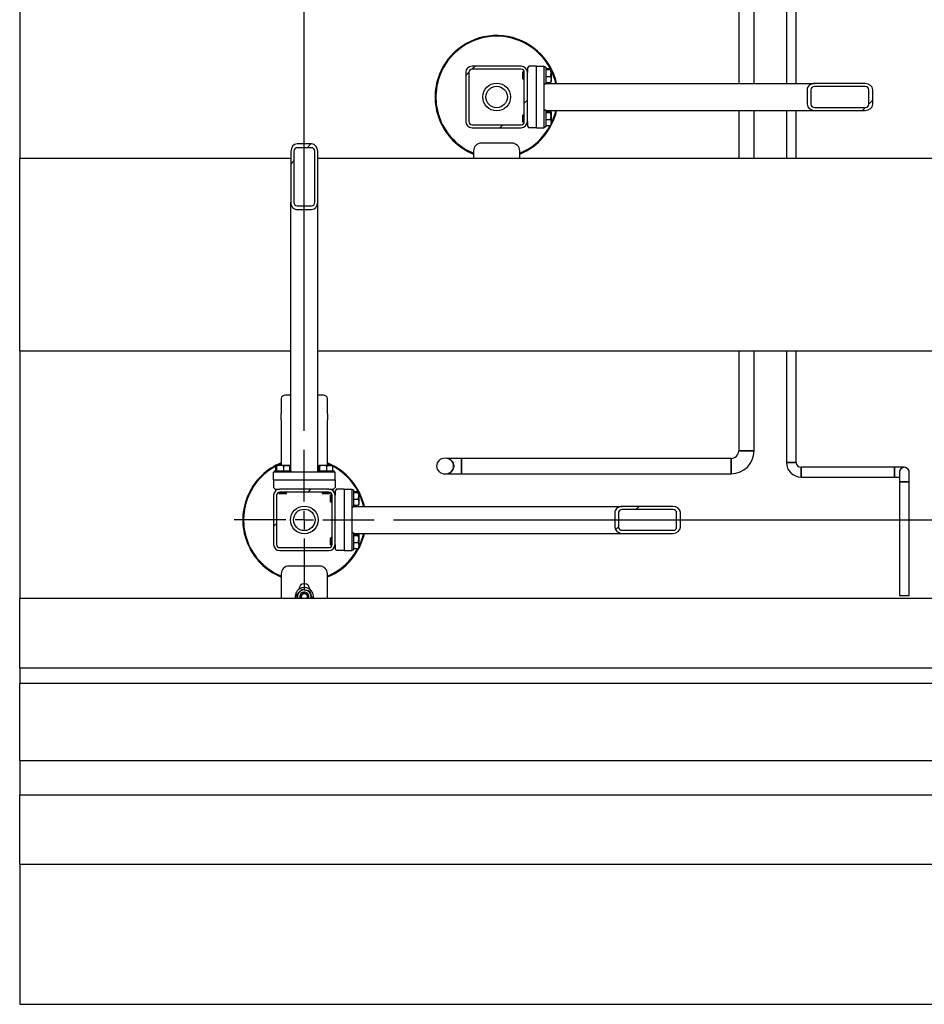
# Model space of a CAD drawing. Header units: millimetres. Extents: x 5 to 589, y 5 to 415.
# Tile 4 of 46: x 183 to 230, y 41 to 92. Entities that reach past the tile are written whole.
import ezdxf

# ---------------------------------------------------------------- set-up
doc = ezdxf.new("R2010")
doc.units = ezdxf.units.MM
doc.linetypes.add('CENTERX2', pattern=[20.32, 12.7, -2.54, 2.54, -2.54])
for name, color, linetype in [('COTES', 1, 'Continuous'), ('TRAIT-FINS', 9, 'Continuous'), ('TRAIT-MIXTES', 3, 'CENTERX2')]:
    doc.layers.add(name, color=color, linetype=linetype)
doc.layers.add('TRAIT-FORT', color=4, linetype='Continuous', lineweight=25)
doc.styles.add('SLDTEXTSTYLE0', font='TXT', dxfattribs={"width": 0.75})
doc.dimstyles.new('SLDDIMSTYLE0', dxfattribs={"dimtxt": 3, "dimasz": 2, "dimexe": 0, "dimexo": 0.0625, "dimgap": 0.75, "dimtad": 1, "dimdec": 0, "dimlfac": 25, "dimrnd": 1e-09, "dimzin": 12, "dimdsep": 46, "dimtxsty": 'SLDTEXTSTYLE0', "dimsah": 1, "dimcen": 0.09, "dimadec": 0, "dimazin": 3, "dimtfac": 1, "dimtdec": 0, "dimtofl": 0, "dimtmove": 0, "dimatfit": 3, "dimfxl": 1, "dimfrac": 2, "dimtolj": 1, "dimtzin": 12, "dimarcsym": 0})

# ---------------------------------------------------------------- blocks, each defined once
blk = doc.blocks.new('_D_16')
at = {"layer": 'COTES', "color": 1, "transparency": 16777216}
for p, q in [((197.919, 71.092), (197.919, 178.252)), ((275.919, 145.092), (275.919, 178.252)), ((275.919, 177.252), (197.919, 177.252))]:
    blk.add_line(p, q, dxfattribs=at)
for points in [[(197.919, 177.252), (199.919, 176.752), (199.919, 177.752)], [(275.919, 177.252), (273.919, 177.752), (273.919, 176.752)]]:
    blk.add_solid(points, dxfattribs=at)
at = {"layer": 'COTES', "color": 1, "transparency": 16777216, "insert": (232.486, 181.119), "char_height": 3, "attachment_point": 1, "style": 'SLDTEXTSTYLE0'}
blk.add_mtext('1950', dxfattribs=at)
blk = doc.blocks.new('_D_19')
at = {"layer": 'COTES', "color": 1, "transparency": 16777216}
for p, q in [((202.559, 140.452), (317.591, 140.452)), ((316.591, 140.452), (316.591, 66.452)), ((202.559, 66.452), (317.591, 66.452))]:
    blk.add_line(p, q, dxfattribs=at)
for points in [[(316.591, 140.452), (316.091, 138.452), (317.091, 138.452)], [(316.591, 66.452), (317.091, 68.452), (316.091, 68.452)]]:
    blk.add_solid(points, dxfattribs=at)
at = {"layer": 'COTES', "color": 1, "transparency": 16777216, "insert": (312.724, 99.019), "char_height": 3, "attachment_point": 1, "rotation": 90, "style": 'SLDTEXTSTYLE0'}
blk.add_mtext('1850', dxfattribs=at)
blk = doc.blocks.new('SW_CENTERMARKSYMBOL_4')
at = {"layer": 'TRAIT-MIXTES', "color": 0}
for p, q in [((0, 0.96), (0, 3.64)), ((-0.96, 0), (-3.64, 0)), ((0, 0), (-0.48, 0)), ((0, 0), (0, 0.48)), ((0, 0), (0, -0.48)), ((0, 0), (0.48, 0)), ((0.96, 0), (3.64, 0)), ((0, -0.96), (0, -3.64))]:
    blk.add_line(p, q, dxfattribs=at)

msp = doc.modelspace()

# ---------------------------------------------------------------- hatches: boundary and pattern name
at = {"layer": 'TRAIT-FINS'}
h = msp.add_hatch(dxfattribs=at)
h.set_pattern_fill('ANSI31', color=9, angle=3e-322, style=0)
edge = h.paths.add_edge_path(flags=0)
edge.add_line((206.319, 89.732), (206.319, 87.172))
edge.add_arc((206.639, 87.172), 0.32, 180, 270)
edge.add_line((206.639, 86.852), (209.199, 86.852))
edge.add_arc((209.199, 87.172), 0.32, 270, 360)
edge.add_line((209.519, 87.172), (209.519, 89.732))
edge.add_arc((209.199, 89.732), 0.32, 0, 90)
edge.add_line((209.199, 90.052), (206.639, 90.052))
edge.add_arc((206.639, 89.732), 0.32, 90, 180)
edge = h.paths.add_edge_path(flags=0)
edge.add_arc((206.639, 87.172), 0.16, 180, 270, ccw=False)
edge.add_line((206.479, 87.172), (206.479, 89.732))
edge.add_arc((206.639, 89.732), 0.16, 90, 180, ccw=False)
edge.add_line((206.639, 89.892), (209.199, 89.892))
edge.add_arc((209.199, 89.732), 0.16, 0, 90, ccw=False)
edge.add_line((209.359, 89.732), (209.359, 87.172))
edge.add_arc((209.199, 87.172), 0.16, 270, 360, ccw=False)
edge.add_line((209.199, 87.012), (206.639, 87.012))
h = msp.add_hatch(dxfattribs=at)
h.set_pattern_fill('ANSI31', color=9, angle=3e-322, style=0)
edge = h.paths.add_edge_path(flags=0)
edge.add_ellipse((224.454, 88.072), major_axis=(0.39, 0), ratio=0.820398, start_angle=180, end_angle=270)
edge.add_line((224.454, 87.752), (227.086, 87.752))
edge.add_ellipse((227.086, 88.072), major_axis=(0.39, 0), ratio=0.820398, start_angle=270, end_angle=360)
edge.add_line((227.476, 88.072), (227.476, 88.832))
edge.add_ellipse((227.086, 88.832), major_axis=(0.39, 0), ratio=0.820398, start_angle=360, end_angle=450)
edge.add_line((227.086, 89.152), (224.454, 89.152))
edge.add_ellipse((224.454, 88.832), major_axis=(0.39, 0), ratio=0.820398, start_angle=90, end_angle=180)
edge.add_line((224.064, 88.832), (224.064, 88.072))
edge = h.paths.add_edge_path(flags=0)
edge.add_ellipse((224.454, 88.072), major_axis=(0.195, 0), ratio=0.820398, start_angle=180, end_angle=270, ccw=False)
edge.add_line((224.259, 88.072), (224.259, 88.832))
edge.add_ellipse((224.454, 88.832), major_axis=(0.195, 0), ratio=0.820398, start_angle=90, end_angle=180, ccw=False)
edge.add_line((224.454, 88.992), (227.086, 88.992))
edge.add_ellipse((227.086, 88.832), major_axis=(0.195, 0), ratio=0.820398, start_angle=0, end_angle=90, ccw=False)
edge.add_line((227.281, 88.832), (227.281, 88.072))
edge.add_ellipse((227.086, 88.072), major_axis=(0.195, 0), ratio=0.820398, start_angle=270, end_angle=360, ccw=False)
edge.add_line((227.086, 87.912), (224.454, 87.912))
h = msp.add_hatch(dxfattribs=at)
h.set_pattern_fill('ANSI31', color=9, angle=3e-322, style=0)
edge = h.paths.add_edge_path(flags=0)
edge.add_ellipse((198.299, 82.987), major_axis=(0, 0.39), ratio=0.820398, start_angle=180, end_angle=270)
edge.add_line((198.619, 82.987), (198.619, 85.62))
edge.add_ellipse((198.299, 85.62), major_axis=(0, 0.39), ratio=0.820398, start_angle=270, end_angle=360)
edge.add_line((198.299, 86.01), (197.539, 86.01))
edge.add_ellipse((197.539, 85.62), major_axis=(0, 0.39), ratio=0.820398, start_angle=360, end_angle=450)
edge.add_line((197.219, 85.62), (197.219, 82.987))
edge.add_ellipse((197.539, 82.987), major_axis=(0, 0.39), ratio=0.820398, start_angle=90, end_angle=180)
edge.add_line((197.539, 82.597), (198.299, 82.597))
edge = h.paths.add_edge_path(flags=0)
edge.add_ellipse((198.299, 82.987), major_axis=(0, 0.195), ratio=0.820398, start_angle=180, end_angle=270, ccw=False)
edge.add_line((198.299, 82.792), (197.539, 82.792))
edge.add_ellipse((197.539, 82.987), major_axis=(0, 0.195), ratio=0.820398, start_angle=90, end_angle=180, ccw=False)
edge.add_line((197.379, 82.987), (197.379, 85.62))
edge.add_ellipse((197.539, 85.62), major_axis=(0, 0.195), ratio=0.820398, start_angle=0, end_angle=90, ccw=False)
edge.add_line((197.539, 85.815), (198.299, 85.815))
edge.add_ellipse((198.299, 85.62), major_axis=(0, 0.195), ratio=0.820398, start_angle=270, end_angle=360, ccw=False)
edge.add_line((198.459, 85.62), (198.459, 82.987))
h = msp.add_hatch(dxfattribs=at)
h.set_pattern_fill('ANSI31', color=9, style=0)
edge = h.paths.add_edge_path(flags=0)
edge.add_arc((205.242, 69.252), 0.426, 0, 360)
h = msp.add_hatch(dxfattribs=at)
h.set_pattern_fill('ANSI31', color=9, angle=3e-322, style=0)
edge = h.paths.add_edge_path(flags=0)
edge.add_line((196.319, 67.732), (196.319, 65.172))
edge.add_arc((196.639, 65.172), 0.32, 180, 270)
edge.add_line((196.639, 64.852), (199.199, 64.852))
edge.add_arc((199.199, 65.172), 0.32, 270, 360)
edge.add_line((199.519, 65.172), (199.519, 67.732))
edge.add_arc((199.199, 67.732), 0.32, 0, 90)
edge.add_line((199.199, 68.052), (196.639, 68.052))
edge.add_arc((196.639, 67.732), 0.32, 90, 180)
edge = h.paths.add_edge_path(flags=0)
edge.add_arc((196.639, 65.172), 0.16, 180, 270, ccw=False)
edge.add_line((196.479, 65.172), (196.479, 67.732))
edge.add_arc((196.639, 67.732), 0.16, 90, 180, ccw=False)
edge.add_line((196.639, 67.892), (199.199, 67.892))
edge.add_arc((199.199, 67.732), 0.16, 0, 90, ccw=False)
edge.add_line((199.359, 67.732), (199.359, 65.172))
edge.add_arc((199.199, 65.172), 0.16, 270, 360, ccw=False)
edge.add_line((199.199, 65.012), (196.639, 65.012))
h = msp.add_hatch(dxfattribs=at)
h.set_pattern_fill('ANSI31', color=9, angle=3e-322, style=0)
edge = h.paths.add_edge_path(flags=0)
edge.add_ellipse((214.454, 66.072), major_axis=(0.39, 0), ratio=0.820398, start_angle=180, end_angle=270)
edge.add_line((214.454, 65.752), (217.086, 65.752))
edge.add_ellipse((217.086, 66.072), major_axis=(0.39, 0), ratio=0.820398, start_angle=270, end_angle=360)
edge.add_line((217.476, 66.072), (217.476, 66.832))
edge.add_ellipse((217.086, 66.832), major_axis=(0.39, 0), ratio=0.820398, start_angle=360, end_angle=450)
edge.add_line((217.086, 67.152), (214.454, 67.152))
edge.add_ellipse((214.454, 66.832), major_axis=(0.39, 0), ratio=0.820398, start_angle=90, end_angle=180)
edge.add_line((214.064, 66.832), (214.064, 66.072))
edge = h.paths.add_edge_path(flags=0)
edge.add_ellipse((214.454, 66.072), major_axis=(0.195, 0), ratio=0.820398, start_angle=180, end_angle=270, ccw=False)
edge.add_line((214.259, 66.072), (214.259, 66.832))
edge.add_ellipse((214.454, 66.832), major_axis=(0.195, 0), ratio=0.820398, start_angle=90, end_angle=180, ccw=False)
edge.add_line((214.454, 66.992), (217.086, 66.992))
edge.add_ellipse((217.086, 66.832), major_axis=(0.195, 0), ratio=0.820398, start_angle=0, end_angle=90, ccw=False)
edge.add_line((217.281, 66.832), (217.281, 66.072))
edge.add_ellipse((217.086, 66.072), major_axis=(0.195, 0), ratio=0.820398, start_angle=270, end_angle=360, ccw=False)
edge.add_line((217.086, 65.912), (214.454, 65.912))

# ---------------------------------------------------------------- linework, layer by layer
at = {"layer": 'TRAIT-FORT', "color": 4, "linetype": 'Continuous', "lineweight": 25}
for p, q in [((183.119, 116.452), (183.119, 92.452)), ((220.508, 103.352), (220.508, 89.152)), ((221.308, 89.152), (221.308, 103.352)), ((222.988, 103.352), (222.988, 89.152)), ((223.496, 89.152), (223.496, 103.352)), ((183.119, 92.452), (183.119, 85.252)), ((206.319, 89.732), (206.319, 87.172)), ((206.479, 89.732), (206.479, 87.172)), ((209.199, 90.052), (206.639, 90.052)), ((209.199, 89.892), (206.639, 89.892)), ((209.307, 89.772), (209.279, 89.744)), ((209.279, 89.4), (209.279, 89.744)), ((209.354, 89.772), (209.307, 89.772)), ((209.307, 89.772), (209.307, 89.372)), ((209.359, 87.172), (209.359, 89.732)), ((209.519, 89.772), (209.517, 89.772)), ((209.599, 90.052), (209.519, 89.972)), ((209.519, 89.972), (209.519, 89.732)), ((209.519, 87.172), (209.519, 89.732)), ((209.999, 90.052), (209.599, 90.052)), ((209.999, 86.852), (209.999, 90.052)), ((209.999, 90.052), (210.399, 90.052)), ((210.399, 86.852), (210.399, 90.052)), ((210.479, 90.012), (210.399, 90.012)), ((210.479, 90.012), (210.479, 89.166)), ((210.479, 89.934), (210.719, 89.934)), ((210.479, 89.885), (210.719, 89.885)), ((210.759, 89.895), (210.748, 89.915)), ((210.759, 89.895), (210.759, 89.249)), ((209.279, 89.4), (209.307, 89.372)), ((209.307, 89.372), (209.359, 89.372)), ((210.399, 89.132), (210.479, 89.132)), ((210.479, 89.524), (210.719, 89.524)), ((210.479, 89.211), (210.719, 89.211)), ((210.479, 89.166), (210.479, 89.132)), ((210.479, 89.152), (224.454, 89.152)), ((210.748, 89.23), (210.759, 89.249)), ((227.086, 89.152), (224.454, 89.152)), ((224.064, 88.832), (224.064, 88.072)), ((224.259, 88.832), (224.259, 88.072)), ((227.086, 88.992), (224.454, 88.992)), ((227.281, 88.072), (227.281, 88.832)), ((227.476, 88.072), (227.476, 88.832)), ((210.479, 87.772), (210.399, 87.772)), ((210.479, 87.772), (210.479, 86.926)), ((210.479, 87.752), (224.454, 87.752)), ((210.479, 87.694), (210.719, 87.694)), ((210.479, 87.645), (210.719, 87.645)), ((210.759, 87.655), (210.748, 87.675)), ((210.759, 87.655), (210.759, 87.009)), ((220.508, 87.752), (220.508, 85.252)), ((221.308, 85.252), (221.308, 87.752)), ((222.988, 87.752), (222.988, 85.252)), ((223.496, 85.252), (223.496, 87.752)), ((224.454, 87.912), (227.086, 87.912)), ((224.454, 87.752), (227.086, 87.752)), ((209.307, 87.532), (209.279, 87.504)), ((209.279, 87.16), (209.279, 87.504)), ((209.279, 87.16), (209.307, 87.132)), ((209.359, 87.532), (209.307, 87.532)), ((209.307, 87.532), (209.307, 87.132)), ((209.307, 87.132), (209.354, 87.132)), ((209.517, 87.132), (209.519, 87.132)), ((209.519, 87.172), (209.519, 86.932)), ((210.479, 87.284), (210.719, 87.284)), ((206.639, 87.012), (209.199, 87.012)), ((206.639, 86.852), (209.199, 86.852)), ((209.519, 86.932), (209.599, 86.852)), ((209.999, 86.852), (209.599, 86.852)), ((209.999, 86.852), (210.399, 86.852)), ((210.399, 86.892), (210.479, 86.892)), ((210.479, 86.971), (210.719, 86.971)), ((210.479, 86.926), (210.479, 86.892)), ((210.748, 86.99), (210.759, 87.009)), ((208.719, 86.052), (207.119, 86.052)), ((197.219, 85.62), (197.219, 82.987)), ((197.379, 85.62), (197.379, 82.987)), ((198.299, 86.01), (197.539, 86.01)), ((198.299, 85.815), (197.539, 85.815)), ((198.459, 82.987), (198.459, 85.62)), ((198.619, 82.987), (198.619, 85.62)), ((206.719, 85.652), (206.719, 85.252)), ((209.119, 85.252), (209.119, 85.652)), ((197.219, 85.252), (183.119, 85.252)), ((183.119, 75.252), (183.119, 85.252)), ((246.719, 85.252), (198.619, 85.252)), ((197.219, 69.012), (197.219, 82.987)), ((198.619, 69.012), (198.619, 82.987)), ((197.539, 82.792), (198.299, 82.792)), ((197.539, 82.597), (198.299, 82.597)), ((183.119, 75.252), (197.219, 75.252)), ((183.119, 75.252), (183.119, 62.36)), ((198.619, 75.252), (246.719, 75.252)), ((220.508, 75.252), (220.508, 70.052)), ((221.308, 70.052), (221.308, 75.252)), ((222.988, 75.252), (222.988, 69.441)), ((223.496, 69.441), (223.496, 75.252)), ((196.719, 72.764), (196.719, 71.972)), ((197.219, 72.937), (196.919, 72.937)), ((198.919, 72.937), (198.619, 72.937)), ((199.119, 71.972), (199.119, 72.764)), ((196.719, 71.652), (196.719, 71.972)), ((199.119, 71.972), (199.119, 71.652)), ((196.719, 71.652), (196.719, 69.292)), ((199.119, 69.292), (199.119, 71.652)), ((220.508, 70.052), (220.908, 70.052)), ((221.308, 70.052), (220.508, 70.052)), ((220.908, 70.052), (221.308, 70.052)), ((196.437, 69.012), (196.437, 69.252)), ((196.476, 69.292), (196.456, 69.281)), ((196.476, 69.292), (197.122, 69.292)), ((196.486, 69.012), (196.486, 69.252)), ((196.848, 69.012), (196.848, 69.252)), ((197.142, 69.281), (197.122, 69.292)), ((197.161, 69.012), (197.161, 69.252)), ((198.677, 69.012), (198.677, 69.252)), ((198.716, 69.292), (198.696, 69.281)), ((198.716, 69.292), (199.362, 69.292)), ((198.726, 69.012), (198.726, 69.252)), ((199.088, 69.012), (199.088, 69.252)), ((199.382, 69.281), (199.362, 69.292)), ((199.401, 69.012), (199.401, 69.252)), ((206.09, 69.652), (205.388, 69.652)), ((220.108, 69.652), (206.09, 69.652)), ((206.09, 69.652), (206.09, 68.852)), ((220.108, 69.652), (220.108, 68.852)), ((220.108, 68.852), (220.108, 69.652)), ((222.988, 69.441), (223.242, 69.441)), ((223.242, 69.441), (223.496, 69.441)), ((228.611, 69.187), (223.75, 69.187)), ((223.75, 69.187), (223.75, 68.679)), ((229.119, 69.187), (228.611, 69.187)), ((228.611, 68.679), (228.611, 69.187)), ((199.519, 68.932), (196.319, 68.932)), ((196.319, 68.532), (196.319, 68.932)), ((196.359, 69.012), (196.359, 68.932)), ((196.359, 69.012), (197.205, 69.012)), ((197.205, 69.012), (197.239, 69.012)), ((197.239, 68.932), (197.239, 69.012)), ((198.599, 69.012), (198.599, 68.932)), ((198.599, 69.012), (199.445, 69.012)), ((199.445, 69.012), (199.479, 69.012)), ((199.479, 68.932), (199.479, 69.012)), ((199.519, 68.532), (199.519, 68.932)), ((205.388, 68.852), (206.09, 68.852)), ((206.09, 68.852), (220.108, 68.852)), ((223.75, 68.679), (228.611, 68.679)), ((228.611, 68.679), (228.865, 68.679)), ((228.865, 68.933), (228.865, 68.426)), ((229.373, 68.425), (229.373, 68.933)), ((196.319, 68.532), (196.319, 68.132)), ((196.319, 68.532), (199.519, 68.532)), ((196.319, 68.132), (196.399, 68.052)), ((199.439, 68.052), (199.519, 68.132)), ((199.519, 68.532), (199.519, 68.132)), ((228.865, 68.425), (228.865, 62.52)), ((229.119, 68.425), (228.865, 68.425)), ((229.373, 68.425), (229.119, 68.425)), ((229.373, 62.52), (229.373, 68.425)), ((196.319, 67.732), (196.319, 65.172)), ((196.399, 68.052), (196.639, 68.052)), ((196.479, 67.732), (196.479, 65.172)), ((196.599, 68.052), (196.599, 68.05)), ((196.599, 67.887), (196.599, 67.84)), ((196.599, 67.84), (196.627, 67.812)), ((196.599, 67.84), (196.999, 67.84)), ((196.971, 67.812), (196.627, 67.812)), ((199.199, 68.052), (196.639, 68.052)), ((199.199, 67.892), (196.639, 67.892)), ((196.971, 67.812), (196.999, 67.84)), ((196.999, 67.84), (196.999, 67.892)), ((198.839, 67.892), (198.839, 67.84)), ((198.839, 67.84), (198.867, 67.812)), ((198.839, 67.84), (199.239, 67.84)), ((199.211, 67.812), (198.867, 67.812)), ((199.199, 68.052), (199.439, 68.052)), ((199.211, 67.812), (199.239, 67.84)), ((199.239, 68.05), (199.239, 68.052)), ((199.239, 67.84), (199.239, 67.887)), ((199.307, 67.772), (199.279, 67.744)), ((199.279, 67.4), (199.279, 67.744)), ((199.354, 67.772), (199.307, 67.772)), ((199.307, 67.772), (199.307, 67.372)), ((199.359, 65.172), (199.359, 67.732)), ((199.519, 67.772), (199.517, 67.772)), ((199.599, 68.052), (199.519, 67.972)), ((199.519, 67.972), (199.519, 67.732)), ((199.519, 65.172), (199.519, 67.732)), ((199.999, 68.052), (199.599, 68.052)), ((199.999, 68.052), (199.999, 64.852)), ((199.999, 68.052), (200.399, 68.052)), ((200.399, 64.852), (200.399, 68.052)), ((200.479, 68.012), (200.399, 68.012)), ((200.479, 68.012), (200.479, 67.166)), ((200.479, 67.934), (200.719, 67.934)), ((200.479, 67.885), (200.719, 67.885)), ((200.759, 67.895), (200.748, 67.915)), ((200.759, 67.895), (200.759, 67.249)), ((199.279, 67.4), (199.307, 67.372)), ((199.307, 67.372), (199.359, 67.372)), ((200.399, 67.132), (200.479, 67.132)), ((200.479, 67.524), (200.719, 67.524)), ((200.479, 67.211), (200.719, 67.211)), ((200.479, 67.166), (200.479, 67.132)), ((200.479, 67.152), (214.454, 67.152)), ((200.748, 67.23), (200.759, 67.249)), ((217.086, 67.152), (214.454, 67.152)), ((214.064, 66.832), (214.064, 66.072)), ((214.259, 66.832), (214.259, 66.072)), ((217.086, 66.992), (214.454, 66.992)), ((217.281, 66.072), (217.281, 66.832)), ((217.476, 66.072), (217.476, 66.832)), ((200.479, 65.772), (200.399, 65.772)), ((200.479, 65.772), (200.479, 64.926)), ((200.479, 65.752), (214.454, 65.752)), ((200.479, 65.694), (200.719, 65.694)), ((200.479, 65.645), (200.719, 65.645)), ((200.759, 65.655), (200.748, 65.675)), ((200.759, 65.655), (200.759, 65.009)), ((214.454, 65.912), (217.086, 65.912)), ((214.454, 65.752), (217.086, 65.752)), ((199.307, 65.532), (199.279, 65.504)), ((199.279, 65.16), (199.279, 65.504)), ((199.279, 65.16), (199.307, 65.132)), ((199.359, 65.532), (199.307, 65.532)), ((199.307, 65.532), (199.307, 65.132)), ((199.307, 65.132), (199.354, 65.132)), ((199.517, 65.132), (199.519, 65.132)), ((199.519, 65.172), (199.519, 64.932)), ((200.479, 65.284), (200.719, 65.284)), ((196.639, 65.012), (199.199, 65.012)), ((196.639, 64.852), (199.199, 64.852)), ((199.519, 64.932), (199.599, 64.852)), ((199.999, 64.852), (199.599, 64.852)), ((199.999, 64.852), (200.399, 64.852)), ((200.399, 64.892), (200.479, 64.892)), ((200.479, 64.971), (200.719, 64.971)), ((200.479, 64.926), (200.479, 64.892)), ((200.748, 64.99), (200.759, 65.009)), ((198.719, 64.052), (197.119, 64.052)), ((196.719, 63.652), (196.719, 62.36)), ((199.119, 62.36), (199.119, 63.652)), ((197.639, 62.852), (197.639, 62.842)), ((198.199, 62.842), (198.199, 62.852)), ((228.865, 62.52), (229.119, 62.52)), ((229.119, 62.52), (229.373, 62.52)), ((246.719, 62.36), (183.119, 62.36)), ((183.119, 58.76), (183.119, 62.36)), ((183.119, 58.76), (246.719, 58.76)), ((183.119, 58.76), (183.119, 57.939)), ((246.719, 57.939), (183.119, 57.939)), ((183.119, 53.939), (183.119, 57.939)), ((183.119, 53.939), (303.119, 53.939)), ((183.119, 53.939), (183.119, 52.139)), ((303.119, 52.139), (183.119, 52.139)), ((183.119, 48.539), (183.119, 52.139)), ((183.119, 48.539), (303.119, 48.539)), ((183.119, 48.539), (183.119, 41.252)), ((183.119, 41.252), (279.119, 41.252))]:
    msp.add_line(p, q, dxfattribs=at)
at = {"layer": 'TRAIT-FORT', "color": 4, "linetype": 'Continuous', "lineweight": 25, "flags": 128}
for points in [[(196.719, 69.375), (196.674, 69.357), (196.533, 69.292)], [(199.305, 69.292), (199.142, 69.366), (199.119, 69.375)]]:
    msp.add_lwpolyline(points, dxfattribs=at)
at = {"layer": 'TRAIT-FORT', "color": 4, "linetype": 'Continuous', "lineweight": 25}
for centre, radius in [((207.919, 88.452), 0.72), ((207.919, 88.452), 0.56), ((205.242, 69.252), 0.426), ((197.919, 66.452), 0.72), ((197.919, 66.452), 0.56)]:
    msp.add_circle(centre, radius, dxfattribs=at)
for centre, radius, start, end in [((207.919, 88.452), 3.2, 12.6356, 155.3258), ((207.919, 88.452), 3.16, 27.9612, 155.3258), ((207.919, 88.452), 3.2, 155.3258, 247.9756), ((207.919, 88.452), 3.16, 155.3258, 247.682), ((206.639, 89.732), 0.32, 90, 180), ((206.639, 89.732), 0.16, 90, 180), ((209.199, 89.732), 0.32, 0, 90), ((209.199, 89.732), 0.16, 0, 90), ((207.919, 88.452), 3.16, 12.7983, 26.0078), ((207.919, 88.452), 3.2, 292.0243, 347.3644), ((207.919, 88.452), 3.16, 333.9922, 347.2017), ((206.639, 87.172), 0.32, 180, 270), ((206.639, 87.172), 0.16, 180, 270), ((209.199, 87.172), 0.32, 270, 0), ((209.199, 87.172), 0.16, 270, 0), ((207.919, 88.452), 3.16, 292.318, 332.0388), ((207.119, 85.652), 0.4, 90, 180), ((208.719, 85.652), 0.4, 360, 90), ((196.907, 72.75), 0.188, 86.1887, 175.5981), ((198.932, 72.75), 0.188, 4.4019, 93.8113), ((220.108, 70.052), 1.2, 270.0046, 0), ((220.108, 70.052), 0.4, 269.9908, 0.0137), ((197.919, 66.452), 3.2, 112.0244, 155.3258), ((197.919, 66.452), 3.16, 117.9612, 155.3258), ((197.919, 66.452), 3.2, 12.6356, 67.9757), ((197.919, 66.452), 3.16, 27.9612, 62.0388), ((205.29, 69.252), 0.4, 359.9997, 86.9935), ((205.29, 69.252), 0.4, 277.9773, 0.0003), ((223.75, 69.441), 0.762, 180.0036, 269.9943), ((223.75, 69.441), 0.254, 180, 269.9713), ((229.119, 68.933), 0.254, 0, 180), ((229.119, 68.934), 0.254, 359.8867, 180.1077), ((197.919, 66.452), 3.2, 155.3258, 247.9756), ((197.919, 66.452), 3.16, 155.3258, 247.682), ((196.639, 67.732), 0.32, 90, 180), ((196.639, 67.732), 0.16, 90, 180), ((199.199, 67.732), 0.32, 0, 90), ((199.199, 67.732), 0.16, 0, 90), ((197.919, 66.452), 3.16, 12.7983, 26.0078), ((197.919, 66.452), 3.2, 292.0243, 347.3644), ((197.919, 66.452), 3.16, 333.9922, 347.2017), ((196.639, 65.172), 0.32, 180, 270), ((196.639, 65.172), 0.16, 180, 270), ((199.199, 65.172), 0.32, 270, 0), ((199.199, 65.172), 0.16, 270, 0), ((197.919, 66.452), 3.16, 292.318, 332.0388), ((197.119, 63.652), 0.4, 90, 180), ((198.719, 63.652), 0.4, 360, 90), ((197.919, 62.852), 0.28, 0, 180), ((197.919, 62.452), 0.48, 348.8737, 191.1263), ((197.919, 62.452), 0.36, 136.8005, 194.9097), ((197.919, 62.452), 0.36, 76.8005, 136.8005), ((197.919, 62.452), 0.24, 136.8005, 202.7024), ((197.919, 62.452), 0.18, 136.8005, 210.9702), ((197.919, 62.452), 0.24, 337.2976, 136.8005), ((197.919, 62.452), 0.16, 136.8005, 215.3743), ((197.919, 62.452), 0.18, 329.0298, 136.8005), ((197.919, 62.452), 0.16, 324.6257, 136.8005), ((197.919, 62.452), 0.36, 16.8005, 76.8005), ((197.919, 62.452), 0.36, 345.0903, 16.8005)]:
    msp.add_arc(centre, radius, start, end, dxfattribs=at)
for centre, major_axis, start_param, end_param in [((224.454, 88.832), (0.39, 0), 1.570796, 3.141593), ((227.086, 88.832), (0.39, 0), 0, 1.570796), ((224.454, 88.832), (0.195, 0), 1.570796, 3.141593), ((227.086, 88.832), (0.195, 0), 0, 1.570796), ((224.454, 88.072), (0.39, 0), 3.141593, 4.712389), ((224.454, 88.072), (0.195, 0), 3.141593, 4.712389), ((227.086, 88.072), (0.39, 0), 4.712389, 6.283185), ((227.086, 88.072), (0.195, 0), 4.712389, 6.283185), ((197.539, 85.62), (0, 0.39), 0, 1.570796), ((197.539, 85.62), (0, 0.195), 0, 1.570796), ((198.299, 85.62), (0, 0.39), 4.712389, 6.283185), ((198.299, 85.62), (0, 0.195), 4.712389, 6.283185), ((197.539, 82.987), (0, 0.39), 1.570796, 3.141593), ((197.539, 82.987), (0, 0.195), 1.570796, 3.141593), ((198.299, 82.987), (0, 0.39), 3.141593, 4.712389), ((198.299, 82.987), (0, 0.195), 3.141593, 4.712389), ((214.454, 66.832), (0.39, 0), 1.570796, 3.141593), ((217.086, 66.832), (0.39, 0), 0, 1.570796), ((214.454, 66.832), (0.195, 0), 1.570796, 3.141593), ((217.086, 66.832), (0.195, 0), 0, 1.570796), ((214.454, 66.072), (0.39, 0), 3.141593, 4.712389), ((214.454, 66.072), (0.195, 0), 3.141593, 4.712389), ((217.086, 66.072), (0.195, 0), 4.712389, 6.283185), ((217.086, 66.072), (0.39, 0), 4.712389, 6.283185)]:
    msp.add_ellipse(centre, major_axis=major_axis, ratio=0.820398, start_param=start_param, end_param=end_param, dxfattribs=at)
for points, knots in [([(210.719, 89.934), (210.722, 89.932), (210.729, 89.929), (210.737, 89.925), (210.744, 89.92), (210.748, 89.915), (210.75, 89.909), (210.747, 89.903), (210.74, 89.897), (210.731, 89.891), (210.723, 89.887), (210.719, 89.885)], [0, 0, 0, 0, 0.0958859, 0.1919498, 0.2887104, 0.3857877, 0.5113662, 0.6378452, 0.7668888, 0.8966532, 1, 1, 1, 1]), ([(210.719, 89.524), (210.728, 89.555), (210.745, 89.619), (210.752, 89.713), (210.742, 89.802), (210.727, 89.858), (210.719, 89.885)], [0, 0, 0, 0, 0.264605, 0.534948, 0.765343, 1, 1, 1, 1]), ([(210.719, 89.524), (210.728, 89.497), (210.745, 89.442), (210.752, 89.36), (210.742, 89.282), (210.727, 89.235), (210.719, 89.211)], [0, 0, 0, 0, 0.264605, 0.534948, 0.765343, 1, 1, 1, 1]), ([(210.747, 89.23), (210.747, 89.229), (210.746, 89.226), (210.74, 89.222), (210.731, 89.216), (210.723, 89.212), (210.719, 89.211)], [0, 0, 0, 0, 0.082888, 0.409675, 0.738287, 1, 1, 1, 1]), ([(210.719, 87.694), (210.722, 87.692), (210.729, 87.689), (210.737, 87.685), (210.744, 87.68), (210.748, 87.675), (210.75, 87.669), (210.747, 87.663), (210.74, 87.657), (210.731, 87.651), (210.723, 87.647), (210.719, 87.645)], [0, 0, 0, 0, 0.0958859, 0.1919498, 0.2887104, 0.3857877, 0.5113662, 0.6378452, 0.7668888, 0.8966532, 1, 1, 1, 1]), ([(210.719, 87.284), (210.728, 87.315), (210.745, 87.379), (210.752, 87.473), (210.742, 87.562), (210.727, 87.618), (210.719, 87.645)], [0, 0, 0, 0, 0.264605, 0.534948, 0.765343, 1, 1, 1, 1]), ([(210.719, 87.284), (210.728, 87.257), (210.745, 87.202), (210.752, 87.12), (210.742, 87.042), (210.727, 86.995), (210.719, 86.971)], [0, 0, 0, 0, 0.264605, 0.534948, 0.765343, 1, 1, 1, 1]), ([(210.747, 86.99), (210.747, 86.989), (210.746, 86.986), (210.74, 86.982), (210.731, 86.976), (210.723, 86.972), (210.719, 86.971)], [0, 0, 0, 0, 0.082888, 0.409675, 0.738287, 1, 1, 1, 1]), ([(196.437, 69.252), (196.439, 69.255), (196.442, 69.262), (196.447, 69.27), (196.451, 69.277), (196.456, 69.281), (196.462, 69.283), (196.468, 69.281), (196.475, 69.274), (196.481, 69.264), (196.484, 69.256), (196.486, 69.252)], [0, 0, 0, 0, 0.095886, 0.19195, 0.28871, 0.385788, 0.511366, 0.637845, 0.766889, 0.896653, 1, 1, 1, 1]), ([(196.848, 69.252), (196.816, 69.261), (196.753, 69.279), (196.659, 69.285), (196.569, 69.276), (196.514, 69.26), (196.486, 69.252)], [0, 0, 0, 0, 0.264605, 0.534948, 0.765343, 1, 1, 1, 1]), ([(196.848, 69.252), (196.875, 69.261), (196.93, 69.279), (197.011, 69.285), (197.089, 69.276), (197.137, 69.26), (197.161, 69.252)], [0, 0, 0, 0, 0.264605, 0.534948, 0.765343, 1, 1, 1, 1]), ([(197.142, 69.281), (197.142, 69.28), (197.145, 69.279), (197.15, 69.273), (197.155, 69.264), (197.159, 69.256), (197.161, 69.252)], [0, 0, 0, 0, 0.082888, 0.409675, 0.738287, 1, 1, 1, 1]), ([(198.677, 69.252), (198.679, 69.255), (198.682, 69.262), (198.687, 69.27), (198.691, 69.277), (198.696, 69.281), (198.702, 69.283), (198.708, 69.281), (198.715, 69.274), (198.721, 69.264), (198.724, 69.256), (198.726, 69.252)], [0, 0, 0, 0, 0.095886, 0.19195, 0.28871, 0.385788, 0.511366, 0.637845, 0.766889, 0.896653, 1, 1, 1, 1]), ([(199.088, 69.252), (199.056, 69.261), (198.993, 69.279), (198.899, 69.285), (198.809, 69.276), (198.754, 69.26), (198.726, 69.252)], [0, 0, 0, 0, 0.264605, 0.534948, 0.765343, 1, 1, 1, 1]), ([(199.088, 69.252), (199.115, 69.261), (199.17, 69.279), (199.251, 69.285), (199.329, 69.276), (199.377, 69.26), (199.401, 69.252)], [0, 0, 0, 0, 0.264605, 0.534948, 0.765343, 1, 1, 1, 1]), ([(199.382, 69.281), (199.382, 69.28), (199.385, 69.279), (199.39, 69.273), (199.395, 69.264), (199.399, 69.256), (199.401, 69.252)], [0, 0, 0, 0, 0.082888, 0.409675, 0.738287, 1, 1, 1, 1]), ([(205.46, 69.614), (205.462, 69.613), (205.484, 69.605), (205.524, 69.578), (205.575, 69.536), (205.619, 69.483), (205.653, 69.425), (205.677, 69.361), (205.688, 69.303), (205.691, 69.244), (205.686, 69.185), (205.67, 69.12), (205.642, 69.058), (205.604, 69.002), (205.557, 68.952), (205.509, 68.915), (205.474, 68.898), (205.46, 68.891)], [0, 0, 0, 0, 0.005993, 0.079475, 0.155087, 0.228569, 0.304182, 0.377664, 0.453277, 0.499833, 0.573315, 0.648928, 0.722409, 0.798022, 0.871504, 0.947117, 1, 1, 1, 1]), ([(206.09, 69.252), (206.09, 69.274), (206.09, 69.319), (206.09, 69.385), (206.09, 69.447), (206.09, 69.503), (206.09, 69.552), (206.09, 69.593), (206.09, 69.624), (206.09, 69.644), (206.09, 69.653), (206.09, 69.651), (206.09, 69.651)], [0, 0, 0, 0, 0.106154, 0.215386, 0.32154, 0.430772, 0.536926, 0.646158, 0.752312, 0.861544, 0.967698, 1, 1, 1, 1]), ([(206.09, 68.854), (206.09, 68.854), (206.09, 68.854), (206.09, 68.867), (206.09, 68.891), (206.09, 68.925), (206.09, 68.969), (206.09, 69.021), (206.09, 69.079), (206.09, 69.143), (206.09, 69.201), (206.09, 69.238), (206.09, 69.252)], [0, 0, 0, 0, 0.07128, 0.177424, 0.286647, 0.392792, 0.502014, 0.608159, 0.717382, 0.823526, 0.932749, 1, 1, 1, 1]), ([(223.496, 69.441), (223.495, 69.441), (223.494, 69.441), (223.483, 69.441), (223.465, 69.441), (223.441, 69.441), (223.412, 69.441), (223.377, 69.441), (223.339, 69.441), (223.298, 69.441), (223.255, 69.441), (223.213, 69.441), (223.17, 69.441), (223.13, 69.441), (223.093, 69.441), (223.061, 69.441), (223.033, 69.441), (223.011, 69.441), (222.996, 69.441), (222.99, 69.441), (222.987, 69.441), (222.988, 69.441), (222.988, 69.441)], [0, 0, 0, 0, 0.052888, 0.107309, 0.160197, 0.214618, 0.267506, 0.321927, 0.374815, 0.429236, 0.482124, 0.536545, 0.589433, 0.643854, 0.696742, 0.751163, 0.804051, 0.858472, 0.91136, 0.965781, 0.99929, 1, 1, 1, 1]), ([(223.75, 68.679), (223.75, 68.679), (223.75, 68.681), (223.75, 68.686), (223.75, 68.688), (223.75, 68.693), (223.75, 68.695), (223.75, 68.705), (223.75, 68.713), (223.75, 68.731), (223.75, 68.742), (223.75, 68.765), (223.75, 68.778), (223.75, 68.799), (223.75, 68.806), (223.75, 68.821), (223.75, 68.836), (223.75, 68.851), (223.75, 68.867), (223.75, 68.875), (223.75, 68.9), (223.75, 68.917), (223.75, 68.95), (223.75, 68.966), (223.75, 68.999), (223.75, 69.015), (223.75, 69.038), (223.75, 69.046), (223.75, 69.06), (223.75, 69.067), (223.75, 69.088), (223.75, 69.101), (223.75, 69.125), (223.75, 69.135), (223.75, 69.149), (223.75, 69.153), (223.75, 69.161), (223.75, 69.165), (223.75, 69.174), (223.75, 69.179), (223.75, 69.186), (223.75, 69.187), (223.75, 69.187)], [0, 0, 0, 0, 0.0625, 0.0625, 0.09375, 0.09375, 0.125, 0.125, 0.1875, 0.1875, 0.25, 0.25, 0.3125, 0.3125, 0.34375, 0.34375, 0.375, 0.40625, 0.40625, 0.4375, 0.4375, 0.5, 0.5, 0.5625, 0.5625, 0.625, 0.625, 0.65625, 0.65625, 0.6875, 0.6875, 0.75, 0.75, 0.8125, 0.8125, 0.84375, 0.84375, 0.875, 0.875, 0.9375, 0.9375, 1, 1, 1, 1]), ([(228.611, 69.187), (228.611, 69.186), (228.611, 69.185), (228.611, 69.174), (228.611, 69.157), (228.611, 69.133), (228.611, 69.103), (228.611, 69.069), (228.611, 69.03), (228.611, 68.994), (228.611, 68.961), (228.611, 68.929), (228.611, 68.891), (228.611, 68.849), (228.611, 68.81), (228.611, 68.774), (228.611, 68.743), (228.611, 68.717), (228.611, 68.697), (228.611, 68.685), (228.611, 68.679), (228.611, 68.68), (228.611, 68.68)], [0, 0, 0, 0, 0.04659, 0.101822, 0.155498, 0.21073, 0.264406, 0.319638, 0.373314, 0.428546, 0.464073, 0.50004, 0.553715, 0.608947, 0.662623, 0.717855, 0.771531, 0.826763, 0.880439, 0.935671, 0.989346, 1, 1, 1, 1]), ([(228.865, 68.425), (228.865, 68.425), (228.864, 68.425), (228.868, 68.425), (228.878, 68.425), (228.896, 68.425), (228.919, 68.425), (228.949, 68.425), (228.983, 68.425), (229.022, 68.425), (229.058, 68.425), (229.091, 68.425), (229.11, 68.425), (229.119, 68.425)], [0, 0, 0, 0, 0.013805, 0.118187, 0.225596, 0.329978, 0.437387, 0.541768, 0.649177, 0.753559, 0.860968, 0.930057, 1, 1, 1, 1]), ([(229.119, 68.425), (229.133, 68.425), (229.162, 68.425), (229.203, 68.425), (229.243, 68.425), (229.278, 68.425), (229.31, 68.425), (229.335, 68.425), (229.355, 68.425), (229.368, 68.425), (229.374, 68.425), (229.372, 68.425), (229.372, 68.425)], [0, 0, 0, 0, 0.1043919, 0.2118111, 0.316203, 0.4236222, 0.5280141, 0.6354333, 0.7398252, 0.8472444, 0.9516363, 1, 1, 1, 1]), ([(200.719, 67.934), (200.722, 67.932), (200.729, 67.929), (200.737, 67.925), (200.744, 67.92), (200.748, 67.915), (200.75, 67.909), (200.747, 67.903), (200.74, 67.897), (200.731, 67.891), (200.723, 67.887), (200.719, 67.885)], [0, 0, 0, 0, 0.0958859, 0.1919498, 0.2887104, 0.3857877, 0.5113662, 0.6378452, 0.7668888, 0.8966532, 1, 1, 1, 1]), ([(200.719, 67.524), (200.728, 67.555), (200.745, 67.619), (200.752, 67.713), (200.742, 67.802), (200.727, 67.858), (200.719, 67.885)], [0, 0, 0, 0, 0.264605, 0.534948, 0.765343, 1, 1, 1, 1]), ([(200.719, 67.524), (200.728, 67.497), (200.745, 67.442), (200.752, 67.36), (200.742, 67.282), (200.727, 67.235), (200.719, 67.211)], [0, 0, 0, 0, 0.264605, 0.534948, 0.765343, 1, 1, 1, 1]), ([(200.747, 67.23), (200.747, 67.229), (200.746, 67.226), (200.74, 67.222), (200.731, 67.216), (200.723, 67.212), (200.719, 67.211)], [0, 0, 0, 0, 0.082888, 0.409675, 0.738287, 1, 1, 1, 1]), ([(200.719, 65.694), (200.722, 65.692), (200.729, 65.689), (200.737, 65.685), (200.744, 65.68), (200.748, 65.675), (200.75, 65.669), (200.747, 65.663), (200.74, 65.657), (200.731, 65.651), (200.723, 65.647), (200.719, 65.645)], [0, 0, 0, 0, 0.0958859, 0.1919498, 0.2887104, 0.3857877, 0.5113662, 0.6378452, 0.7668888, 0.8966532, 1, 1, 1, 1]), ([(200.719, 65.284), (200.728, 65.315), (200.745, 65.379), (200.752, 65.473), (200.742, 65.562), (200.727, 65.618), (200.719, 65.645)], [0, 0, 0, 0, 0.264605, 0.534948, 0.765343, 1, 1, 1, 1]), ([(200.719, 65.284), (200.728, 65.257), (200.745, 65.202), (200.752, 65.12), (200.742, 65.042), (200.727, 64.995), (200.719, 64.971)], [0, 0, 0, 0, 0.264605, 0.534948, 0.765343, 1, 1, 1, 1]), ([(200.747, 64.99), (200.747, 64.989), (200.746, 64.986), (200.74, 64.982), (200.731, 64.976), (200.723, 64.972), (200.719, 64.971)], [0, 0, 0, 0, 0.082888, 0.409675, 0.738287, 1, 1, 1, 1]), ([(197.514, 62.547), (197.526, 62.559), (197.548, 62.583), (197.583, 62.621), (197.62, 62.659), (197.644, 62.685), (197.657, 62.699)], [0, 0, 0, 0, 0.245957, 0.49308, 0.745278, 1, 1, 1, 1]), ([(197.571, 62.36), (197.564, 62.384), (197.548, 62.437), (197.529, 62.499), (197.517, 62.537), (197.514, 62.547)], [0, 0, 0, 0, 0.3786649, 0.8283524, 1, 1, 1, 1]), ([(197.657, 62.699), (197.677, 62.72), (197.717, 62.763), (197.765, 62.814), (197.791, 62.842), (197.799, 62.85)], [0, 0, 0, 0, 0.413688, 0.838028, 1, 1, 1, 1]), ([(197.799, 62.85), (197.815, 62.846), (197.847, 62.839), (197.897, 62.827), (197.949, 62.815), (197.984, 62.807), (198.001, 62.803)], [0, 0, 0, 0, 0.245957, 0.49308, 0.745278, 1, 1, 1, 1]), ([(198.001, 62.803), (198.03, 62.796), (198.088, 62.782), (198.155, 62.767), (198.193, 62.758), (198.204, 62.755)], [0, 0, 0, 0, 0.413688, 0.838028, 1, 1, 1, 1]), ([(198.204, 62.755), (198.208, 62.739), (198.218, 62.708), (198.233, 62.659), (198.248, 62.608), (198.258, 62.574), (198.264, 62.556)], [0, 0, 0, 0, 0.2459566, 0.4930804, 0.7452785, 1, 1, 1, 1]), ([(198.264, 62.556), (198.272, 62.528), (198.289, 62.471), (198.309, 62.405), (198.321, 62.368), (198.324, 62.357)], [0, 0, 0, 0, 0.413688, 0.838028, 1, 1, 1, 1])]:
    msp.add_open_spline(points, degree=3, knots=knots, dxfattribs=at)

# ---------------------------------------------------------------- block references
at = {"layer": 'TRAIT-MIXTES', "color": 3}
msp.add_blockref('SW_CENTERMARKSYMBOL_4', (197.919, 66.452), dxfattribs=at)

# ---------------------------------------------------------------- dimensions: what is measured, and where the dimension line sits
at = {"layer": 'COTES', "color": 1}
dim = msp.add_linear_dim(base=(197.919, 177.252), p1=(275.919, 144.092), p2=(197.919, 70.092), dimstyle='SLDDIMSTYLE0', dxfattribs=at)
dim.commit()
dim.dimension.update_dxf_attribs({"geometry": '_D_16', "text_midpoint": (236.919, 177.252), "dimtype": 160})
dim = msp.add_linear_dim(base=(316.591, 66.452), p1=(201.559, 140.452), p2=(201.559, 66.452), angle=90, dimstyle='SLDDIMSTYLE0', dxfattribs=at)
dim.commit()
dim.dimension.update_dxf_attribs({"geometry": '_D_19', "text_midpoint": (316.591, 103.452), "dimtype": 160})

doc.saveas('drawing.dxf')
